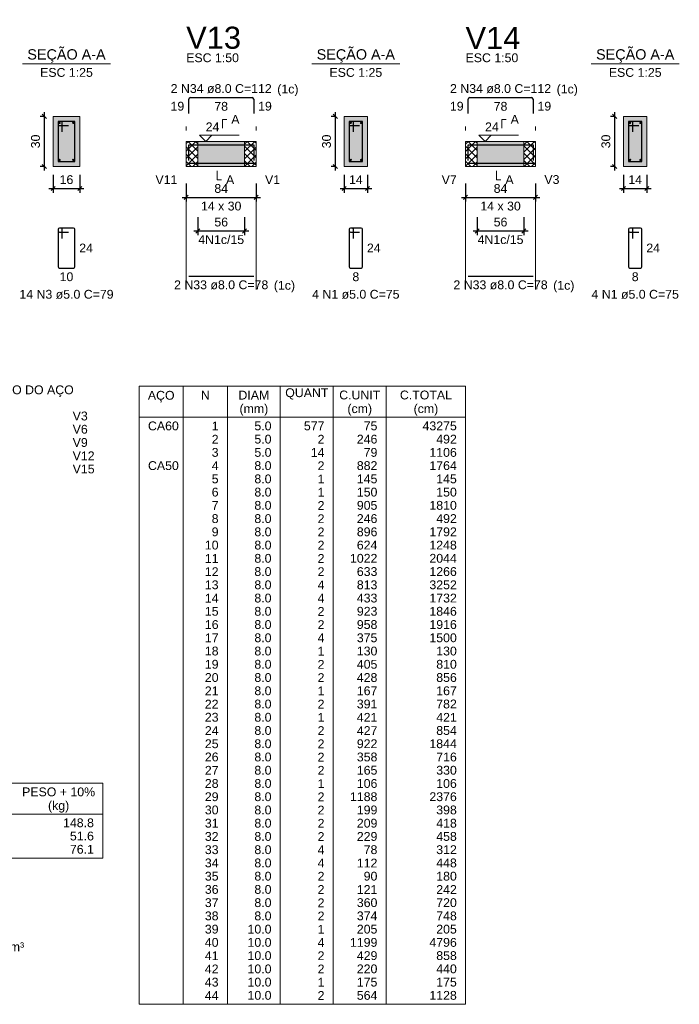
# Model space of a CAD drawing. Header units: millimetres. Extents: x 1434 to 2277, y -793 to -278.
# Tile 79 of 111: x 1774 to 1790, y -404 to -381. Entities that reach past the tile are written whole.
import ezdxf

# ---------------------------------------------------------------- set-up
doc = ezdxf.new("R2010")
doc.units = ezdxf.units.MM
doc.linetypes.add('DASHDOT', pattern=[25.4, 12.7, -6.35, 0, -6.35])
for name, color, linetype, lineweight in [('Descrição da armadura', 7, 'Continuous', 5), ('DT-Barras na forma', 1, 'Continuous', 30), ('DT-Barras no corte', 5, 'Continuous', 5), ('DT-Barras rebatidas', 1, 'Continuous', 30), ('DT-Cotas', 9, 'Continuous', 5), ('DT-Forma', 5, 'Continuous', 5), ('DT-Hachura forma vigas', 252, 'Continuous', 5), ('DT-Hachura intersecção vigas', 9, 'Continuous', 5), ('DT-Hachura seção vigas', 252, 'Continuous', 5), ('DT-Pontilhado', 9, 'DASHDOT', 5), ('DT-Relação do aço', 250, 'Continuous', 5), ('DT-Textos', 7, 'Continuous', 5), ('DT-Título', 250, 'Continuous', 20), ('Textos armaduras', 7, 'Continuous', 5)]:
    doc.layers.add(name, color=color, linetype=linetype, lineweight=lineweight)
doc.styles.add('ARIAL', font='arial.ttf')
doc.styles.get("Standard").update_dxf_attribs({"font": 'arial.ttf'})
doc.dimstyles.new('UM_25.000000', dxfattribs={"dimtxt": 0.18, "dimasz": 0.1, "dimexe": 0.1, "dimexo": 0.2, "dimgap": 0, "dimtad": 1, "dimtih": 1, "dimtoh": 1, "dimdec": 1, "dimlfac": 25, "dimzin": 0, "dimdsep": 46, "dimtxsty": 'Standard', "dimcen": 0.09, "dimdle": 0.1, "dimadec": 1, "dimazin": 2, "dimtfac": 1, "dimtdec": 4, "dimtofl": 0, "dimtmove": 0, "dimatfit": 3, "dimfxl": 1, "dimtolj": 1, "dimarcsym": 0})
doc.dimstyles.new('UM_50.000000', dxfattribs={"dimtxt": 0.18, "dimasz": 0.1, "dimexe": 0.1, "dimexo": 0.2, "dimgap": 0, "dimtad": 1, "dimtih": 1, "dimtoh": 1, "dimdec": 1, "dimlfac": 50, "dimzin": 0, "dimdsep": 46, "dimtxsty": 'Standard', "dimcen": 0.09, "dimdle": 0.1, "dimadec": 1, "dimazin": 2, "dimtfac": 1, "dimtdec": 4, "dimtofl": 0, "dimtmove": 0, "dimatfit": 3, "dimfxl": 1, "dimtolj": 1, "dimarcsym": 0})
pattern_1 = [(45, (1722.81126, -450.90245), (-0.08838835, 0.08838835), []), (135, (1722.81126, -450.90245), (-0.08838835, -0.08838835), [])]

# ---------------------------------------------------------------- blocks, each defined once
blk = doc.blocks.new('_Oblique')
at = {"color": 0, "linetype": 'ByBlock', "lineweight": -2}
blk.add_line((-0.5, -0.5), (0.5, 0.5), dxfattribs=at)
blk = doc.blocks.new('*D483')
at = {"layer": 'DT-Cotas', "color": 0, "lineweight": -2, "transparency": 16777216}
for p, q in [((1774.61, -382.859), (1774.499, -382.859)), ((1774.599, -384.159), (1774.599, -382.759)), ((1774.61, -384.059), (1774.499, -384.059))]:
    blk.add_line(p, q, dxfattribs=at)
at = {"layer": 'DT-Cotas', "color": 0, "lineweight": -2, "transparency": 16777216, "xscale": 0.1, "yscale": 0.1, "zscale": 0.1}
for p, rotation in [((1774.599, -382.859), 90), ((1774.599, -384.059), 270)]:
    blk.add_blockref('_Oblique', p, dxfattribs=dict(at, rotation=rotation))
at = {"layer": 'DT-Cotas', "color": 7, "transparency": 16777216, "insert": (1774.387, -383.459), "char_height": 0.2118, "attachment_point": 5, "rotation": 90, "style": 'ARIAL'}
blk.add_mtext('\\A1;30', dxfattribs=at)
blk = doc.blocks.new('*D484')
at = {"layer": 'DT-Cotas', "color": 0, "lineweight": -2, "transparency": 16777216}
for p, q in [((1774.81, -384.259), (1774.81, -384.689)), ((1775.45, -384.259), (1775.45, -384.689)), ((1774.71, -384.589), (1775.55, -384.589))]:
    blk.add_line(p, q, dxfattribs=at)
at = {"layer": 'DT-Cotas', "color": 0, "lineweight": -2, "transparency": 16777216, "xscale": 0.1, "yscale": 0.1, "zscale": 0.1, "rotation": 180}
blk.add_blockref('_Oblique', (1774.81, -384.589), dxfattribs=at)
at = {"layer": 'DT-Cotas', "color": 0, "lineweight": -2, "transparency": 16777216, "xscale": 0.1, "yscale": 0.1, "zscale": 0.1}
blk.add_blockref('_Oblique', (1775.45, -384.589), dxfattribs=at)
at = {"layer": 'DT-Cotas', "color": 7, "transparency": 16777216, "insert": (1775.13, -384.377), "char_height": 0.2118, "attachment_point": 5, "rotation": 0.0057, "style": 'ARIAL'}
blk.add_mtext('\\A1;16', dxfattribs=at)
blk = doc.blocks.new('*D485')
at = {"layer": 'DT-Cotas', "color": 0, "lineweight": -2, "transparency": 16777216}
for p, q in [((1778.004, -384.471), (1778.004, -384.901)), ((1779.684, -384.471), (1779.684, -384.901)), ((1777.904, -384.801), (1779.784, -384.801))]:
    blk.add_line(p, q, dxfattribs=at)
at = {"layer": 'DT-Cotas', "color": 0, "lineweight": -2, "transparency": 16777216, "xscale": 0.1, "yscale": 0.1, "zscale": 0.1, "rotation": 180}
blk.add_blockref('_Oblique', (1778.004, -384.801), dxfattribs=at)
at = {"layer": 'DT-Cotas', "color": 0, "lineweight": -2, "transparency": 16777216, "xscale": 0.1, "yscale": 0.1, "zscale": 0.1}
blk.add_blockref('_Oblique', (1779.684, -384.801), dxfattribs=at)
at = {"layer": 'DT-Cotas', "color": 7, "transparency": 16777216, "insert": (1778.844, -384.589), "char_height": 0.2118, "attachment_point": 5, "rotation": 0.0057, "style": 'ARIAL'}
blk.add_mtext('\\A1;84', dxfattribs=at)
blk = doc.blocks.new('*D486')
at = {"layer": 'DT-Cotas', "color": 0, "lineweight": -2, "transparency": 16777216}
for p, q in [((1778.284, -385.276), (1778.284, -385.706)), ((1779.404, -385.276), (1779.404, -385.706)), ((1778.184, -385.606), (1779.504, -385.606))]:
    blk.add_line(p, q, dxfattribs=at)
at = {"layer": 'DT-Cotas', "color": 0, "lineweight": -2, "transparency": 16777216, "xscale": 0.1, "yscale": 0.1, "zscale": 0.1, "rotation": 180}
blk.add_blockref('_Oblique', (1778.284, -385.606), dxfattribs=at)
at = {"layer": 'DT-Cotas', "color": 0, "lineweight": -2, "transparency": 16777216, "xscale": 0.1, "yscale": 0.1, "zscale": 0.1}
blk.add_blockref('_Oblique', (1779.404, -385.606), dxfattribs=at)
at = {"layer": 'DT-Cotas', "color": 7, "transparency": 16777216, "insert": (1778.844, -385.394), "char_height": 0.2118, "attachment_point": 5, "rotation": 0.0057, "style": 'ARIAL'}
blk.add_mtext('\\A1;56', dxfattribs=at)
blk = doc.blocks.new('*D487')
at = {"layer": 'DT-Cotas', "color": 0, "lineweight": -2, "transparency": 16777216}
for p, q in [((1781.596, -382.859), (1781.484, -382.859)), ((1781.584, -384.159), (1781.584, -382.759)), ((1781.596, -384.059), (1781.484, -384.059))]:
    blk.add_line(p, q, dxfattribs=at)
at = {"layer": 'DT-Cotas', "color": 0, "lineweight": -2, "transparency": 16777216, "xscale": 0.1, "yscale": 0.1, "zscale": 0.1}
for p, rotation in [((1781.584, -382.859), 90), ((1781.584, -384.059), 270)]:
    blk.add_blockref('_Oblique', p, dxfattribs=dict(at, rotation=rotation))
at = {"layer": 'DT-Cotas', "color": 7, "transparency": 16777216, "insert": (1781.372, -383.459), "char_height": 0.2118, "attachment_point": 5, "rotation": 90, "style": 'ARIAL'}
blk.add_mtext('\\A1;30', dxfattribs=at)
blk = doc.blocks.new('*D488')
at = {"layer": 'DT-Cotas', "color": 0, "lineweight": -2, "transparency": 16777216}
for p, q in [((1781.796, -384.259), (1781.796, -384.689)), ((1782.356, -384.259), (1782.356, -384.689)), ((1781.696, -384.589), (1782.456, -384.589))]:
    blk.add_line(p, q, dxfattribs=at)
at = {"layer": 'DT-Cotas', "color": 0, "lineweight": -2, "transparency": 16777216, "xscale": 0.1, "yscale": 0.1, "zscale": 0.1, "rotation": 180}
blk.add_blockref('_Oblique', (1781.796, -384.589), dxfattribs=at)
at = {"layer": 'DT-Cotas', "color": 0, "lineweight": -2, "transparency": 16777216, "xscale": 0.1, "yscale": 0.1, "zscale": 0.1}
blk.add_blockref('_Oblique', (1782.356, -384.589), dxfattribs=at)
at = {"layer": 'DT-Cotas', "color": 7, "transparency": 16777216, "insert": (1782.076, -384.377), "char_height": 0.2118, "attachment_point": 5, "rotation": 0.0057, "style": 'ARIAL'}
blk.add_mtext('\\A1;14', dxfattribs=at)
blk = doc.blocks.new('*D489')
at = {"layer": 'DT-Cotas', "color": 0, "lineweight": -2, "transparency": 16777216}
for p, q in [((1784.709, -384.471), (1784.709, -384.901)), ((1786.389, -384.471), (1786.389, -384.901)), ((1784.609, -384.801), (1786.489, -384.801))]:
    blk.add_line(p, q, dxfattribs=at)
at = {"layer": 'DT-Cotas', "color": 0, "lineweight": -2, "transparency": 16777216, "xscale": 0.1, "yscale": 0.1, "zscale": 0.1, "rotation": 180}
blk.add_blockref('_Oblique', (1784.709, -384.801), dxfattribs=at)
at = {"layer": 'DT-Cotas', "color": 0, "lineweight": -2, "transparency": 16777216, "xscale": 0.1, "yscale": 0.1, "zscale": 0.1}
blk.add_blockref('_Oblique', (1786.389, -384.801), dxfattribs=at)
at = {"layer": 'DT-Cotas', "color": 7, "transparency": 16777216, "insert": (1785.549, -384.589), "char_height": 0.2118, "attachment_point": 5, "rotation": 0.0057, "style": 'ARIAL'}
blk.add_mtext('\\A1;84', dxfattribs=at)
blk = doc.blocks.new('*D490')
at = {"layer": 'DT-Cotas', "color": 0, "lineweight": -2, "transparency": 16777216}
for p, q in [((1784.989, -385.276), (1784.989, -385.706)), ((1786.109, -385.276), (1786.109, -385.706)), ((1784.889, -385.606), (1786.209, -385.606))]:
    blk.add_line(p, q, dxfattribs=at)
at = {"layer": 'DT-Cotas', "color": 0, "lineweight": -2, "transparency": 16777216, "xscale": 0.1, "yscale": 0.1, "zscale": 0.1, "rotation": 180}
blk.add_blockref('_Oblique', (1784.989, -385.606), dxfattribs=at)
at = {"layer": 'DT-Cotas', "color": 0, "lineweight": -2, "transparency": 16777216, "xscale": 0.1, "yscale": 0.1, "zscale": 0.1}
blk.add_blockref('_Oblique', (1786.109, -385.606), dxfattribs=at)
at = {"layer": 'DT-Cotas', "color": 7, "transparency": 16777216, "insert": (1785.549, -385.394), "char_height": 0.2118, "attachment_point": 5, "rotation": 0.0057, "style": 'ARIAL'}
blk.add_mtext('\\A1;56', dxfattribs=at)
blk = doc.blocks.new('*D491')
at = {"layer": 'DT-Cotas', "color": 0, "lineweight": -2, "transparency": 16777216}
for p, q in [((1788.301, -382.859), (1788.189, -382.859)), ((1788.289, -384.159), (1788.289, -382.759)), ((1788.301, -384.059), (1788.189, -384.059))]:
    blk.add_line(p, q, dxfattribs=at)
at = {"layer": 'DT-Cotas', "color": 0, "lineweight": -2, "transparency": 16777216, "xscale": 0.1, "yscale": 0.1, "zscale": 0.1}
for p, rotation in [((1788.289, -382.859), 90), ((1788.289, -384.059), 270)]:
    blk.add_blockref('_Oblique', p, dxfattribs=dict(at, rotation=rotation))
at = {"layer": 'DT-Cotas', "color": 7, "transparency": 16777216, "insert": (1788.078, -383.459), "char_height": 0.2118, "attachment_point": 5, "rotation": 90, "style": 'ARIAL'}
blk.add_mtext('\\A1;30', dxfattribs=at)
blk = doc.blocks.new('*D492')
at = {"layer": 'DT-Cotas', "color": 0, "lineweight": -2, "transparency": 16777216}
for p, q in [((1788.501, -384.259), (1788.501, -384.689)), ((1789.061, -384.259), (1789.061, -384.689)), ((1788.401, -384.589), (1789.161, -384.589))]:
    blk.add_line(p, q, dxfattribs=at)
at = {"layer": 'DT-Cotas', "color": 0, "lineweight": -2, "transparency": 16777216, "xscale": 0.1, "yscale": 0.1, "zscale": 0.1, "rotation": 180}
blk.add_blockref('_Oblique', (1788.501, -384.589), dxfattribs=at)
at = {"layer": 'DT-Cotas', "color": 0, "lineweight": -2, "transparency": 16777216, "xscale": 0.1, "yscale": 0.1, "zscale": 0.1}
blk.add_blockref('_Oblique', (1789.061, -384.589), dxfattribs=at)
at = {"layer": 'DT-Cotas', "color": 7, "transparency": 16777216, "insert": (1788.781, -384.377), "char_height": 0.2118, "attachment_point": 5, "rotation": 0.0057, "style": 'ARIAL'}
blk.add_mtext('\\A1;14', dxfattribs=at)

msp = doc.modelspace()

# ---------------------------------------------------------------- hatches: boundary and pattern name
at = {"layer": 'DT-Hachura forma vigas', "linetype": 'Continuous'}
for points in [[(1778.2837, -384.0595), (1779.4039, -384.0595), (1779.4039, -383.4595), (1778.2837, -383.4595), (1778.2837, -384.0595)], [(1784.9893, -384.0595), (1786.1093, -384.0595), (1786.1093, -383.4595), (1784.9893, -383.4595), (1784.9893, -384.0595)]]:
    msp.add_hatch(color=256, dxfattribs=at).paths.add_polyline_path(points)
at = {"layer": 'DT-Hachura intersecção vigas', "linetype": 'Continuous'}
h = msp.add_hatch(dxfattribs=at)
h.set_pattern_fill('ANSI37', color=256, style=0)
h.set_pattern_definition(pattern_1)
h.paths.add_polyline_path([(1778.0037, -384.0595), (1778.2837, -384.0595), (1778.2837, -383.4595), (1778.0037, -383.4595), (1778.0037, -384.0595)])
h = msp.add_hatch(dxfattribs=at)
h.set_pattern_fill('ANSI37', color=256, style=0)
h.set_pattern_definition(pattern_1)
h.paths.add_polyline_path([(1779.4039, -384.0595), (1779.6839, -384.0595), (1779.6839, -383.4595), (1779.4039, -383.4595), (1779.4039, -384.0595)])
h = msp.add_hatch(dxfattribs=at)
h.set_pattern_fill('ANSI37', color=256, style=0)
h.set_pattern_definition(pattern_1)
h.paths.add_polyline_path([(1784.7093, -384.0595), (1784.9893, -384.0595), (1784.9893, -383.4595), (1784.7093, -383.4595), (1784.7093, -384.0595)])
h = msp.add_hatch(dxfattribs=at)
h.set_pattern_fill('ANSI37', color=256, style=0)
h.set_pattern_definition(pattern_1)
h.paths.add_polyline_path([(1786.1093, -384.0595), (1786.3893, -384.0595), (1786.3893, -383.4595), (1786.1093, -383.4595), (1786.1093, -384.0595)])
at = {"layer": 'DT-Hachura seção vigas', "linetype": 'Continuous'}
for points in [[(1774.8104, -384.0595), (1774.8104, -384.0595), (1775.4504, -384.0595), (1775.4504, -382.8595), (1774.8104, -382.8595), (1774.8104, -384.0595)], [(1781.7957, -384.0595), (1781.7957, -384.0595), (1782.3557, -384.0595), (1782.3557, -382.8595), (1781.7957, -382.8595), (1781.7957, -384.0595)], [(1788.5012, -384.0595), (1788.5012, -384.0595), (1789.0612, -384.0595), (1789.0612, -382.8595), (1788.5012, -382.8595), (1788.5012, -384.0595)]]:
    msp.add_hatch(color=256, dxfattribs=at).paths.add_polyline_path(points)

# ---------------------------------------------------------------- linework, layer by layer
at = {"layer": 'DT-Barras na forma'}
for p, q in [((1775.0304, -382.9795), (1774.9304, -382.9795)), ((1774.9304, -382.9795), (1774.9304, -383.9395)), ((1775.3304, -382.9795), (1774.9304, -382.9795)), ((1774.9304, -382.9795), (1774.9304, -383.0795)), ((1774.9304, -383.0795), (1775.1804, -383.0795)), ((1775.0304, -383.2295), (1775.0304, -382.9795)), ((1775.3304, -383.9395), (1775.3304, -382.9795)), ((1782.0157, -382.9795), (1781.9157, -382.9795)), ((1781.9157, -382.9795), (1781.9157, -383.9395)), ((1782.2357, -382.9795), (1781.9157, -382.9795)), ((1781.9157, -382.9795), (1781.9157, -383.0795)), ((1781.9157, -383.0795), (1782.1657, -383.0795)), ((1782.0157, -383.2295), (1782.0157, -382.9795)), ((1782.2357, -383.9395), (1782.2357, -382.9795)), ((1788.7212, -382.9795), (1788.6212, -382.9795)), ((1788.6212, -382.9795), (1788.6212, -383.9395)), ((1788.9412, -382.9795), (1788.6212, -382.9795)), ((1788.6212, -382.9795), (1788.6212, -383.0795)), ((1788.6212, -383.0795), (1788.8712, -383.0795)), ((1788.7212, -383.2295), (1788.7212, -382.9795)), ((1788.9412, -383.9395), (1788.9412, -382.9795)), ((1774.9304, -383.9395), (1775.3304, -383.9395)), ((1781.9157, -383.9395), (1782.2357, -383.9395)), ((1788.6212, -383.9395), (1788.9412, -383.9395))]:
    msp.add_line(p, q, dxfattribs=at)
for points in [[(1778.0637, -383.9152), (1778.0637, -383.5375), (1779.6239, -383.5375), (1779.6239, -383.9152)], [(1784.7693, -383.9152), (1784.7693, -383.5375), (1786.3293, -383.5375), (1786.3293, -383.9152)], [(1778.0637, -383.9815), (1779.6239, -383.9815)], [(1784.7693, -383.9815), (1786.3293, -383.9815)]]:
    msp.add_lwpolyline(points, dxfattribs=at)
at = {"layer": 'DT-Barras no corte'}
for centre in [(1774.9664, -383.0155), (1775.2944, -383.0155), (1781.9517, -383.0155), (1782.1997, -383.0155), (1788.6572, -383.0155), (1788.9052, -383.0155), (1774.9664, -383.9035), (1775.2944, -383.9035), (1781.9517, -383.9035), (1782.1997, -383.9035), (1788.6572, -383.9035), (1788.9052, -383.9035)]:
    msp.add_circle(centre, 0.016, dxfattribs=at)
at = {"layer": 'DT-Barras rebatidas'}
for p, q in [((1778.1037, -382.4079), (1779.5839, -382.4079)), ((1784.8093, -382.4079), (1786.2893, -382.4079)), ((1778.0637, -382.7856), (1778.0637, -382.4479)), ((1779.6239, -382.4479), (1779.6239, -382.7856)), ((1784.7693, -382.7856), (1784.7693, -382.4479)), ((1786.3293, -382.4479), (1786.3293, -382.7856)), ((1774.9304, -385.5662), (1774.9304, -386.4662)), ((1774.9304, -385.5662), (1774.9304, -385.6062)), ((1775.0004, -385.5362), (1774.9604, -385.5362)), ((1775.3004, -385.5362), (1774.9604, -385.5362)), ((1774.9604, -385.6362), (1775.1804, -385.6362)), ((1775.0304, -385.7862), (1775.0304, -385.5662)), ((1775.3304, -386.4662), (1775.3304, -385.5662)), ((1781.9157, -385.5662), (1781.9157, -386.4662)), ((1781.9157, -385.5662), (1781.9157, -385.6062)), ((1781.9857, -385.5362), (1781.9457, -385.5362)), ((1782.2057, -385.5362), (1781.9457, -385.5362)), ((1781.9457, -385.6362), (1782.1657, -385.6362)), ((1782.0157, -385.7862), (1782.0157, -385.5662)), ((1782.2357, -386.4662), (1782.2357, -385.5662)), ((1788.6212, -385.5662), (1788.6212, -386.4662)), ((1788.6212, -385.5662), (1788.6212, -385.6062)), ((1788.6912, -385.5362), (1788.6512, -385.5362)), ((1788.9112, -385.5362), (1788.6512, -385.5362)), ((1788.6512, -385.6362), (1788.8712, -385.6362)), ((1788.7212, -385.7862), (1788.7212, -385.5662)), ((1788.9412, -386.4662), (1788.9412, -385.5662)), ((1774.9604, -386.4962), (1775.3004, -386.4962)), ((1781.9457, -386.4962), (1782.2057, -386.4962)), ((1788.6512, -386.4962), (1788.9112, -386.4962)), ((1778.0637, -386.6925), (1779.6239, -386.6925)), ((1784.7693, -386.6925), (1786.3293, -386.6925))]:
    msp.add_line(p, q, dxfattribs=at)
for centre, radius, start, end in [((1778.1037, -382.4479), 0.04, 90, 180), ((1779.5839, -382.4479), 0.04, 0, 90), ((1784.8093, -382.4479), 0.04, 90, 180), ((1786.2893, -382.4479), 0.04, 0, 90), ((1774.9604, -385.5662), 0.03, 90, 180), ((1774.9604, -385.5662), 0.03, 90, 180), ((1774.9604, -385.6062), 0.03, 180, 270), ((1775.0004, -385.5662), 0.03, 0, 90), ((1775.3004, -385.5662), 0.03, 0, 90), ((1781.9457, -385.5662), 0.03, 90, 180), ((1781.9457, -385.5662), 0.03, 90, 180), ((1781.9457, -385.6062), 0.03, 180, 270), ((1781.9857, -385.5662), 0.03, 0, 90), ((1782.2057, -385.5662), 0.03, 0, 90), ((1788.6512, -385.5662), 0.03, 90, 180), ((1788.6512, -385.5662), 0.03, 90, 180), ((1788.6512, -385.6062), 0.03, 180, 270), ((1788.6912, -385.5662), 0.03, 0, 90), ((1788.9112, -385.5662), 0.03, 0, 90), ((1774.9604, -386.4662), 0.03, 180, 270), ((1775.3004, -386.4662), 0.03, 270, 0), ((1781.9457, -386.4662), 0.03, 180, 270), ((1782.2057, -386.4662), 0.03, 270, 0), ((1788.6512, -386.4662), 0.03, 180, 270), ((1788.9112, -386.4662), 0.03, 270, 0)]:
    msp.add_arc(centre, radius, start, end, dxfattribs=at)
at = {"layer": 'DT-Forma'}
for p, q in [((1775.4504, -382.8595), (1774.8104, -382.8595)), ((1774.8104, -382.8595), (1774.8104, -382.8595)), ((1774.8104, -382.8595), (1774.8104, -384.0595)), ((1775.4504, -384.0595), (1775.4504, -382.8595)), ((1775.4504, -382.8595), (1775.4504, -382.8595)), ((1782.3557, -382.8595), (1781.7957, -382.8595)), ((1781.7957, -382.8595), (1781.7957, -382.8595)), ((1781.7957, -382.8595), (1781.7957, -384.0595)), ((1782.3557, -384.0595), (1782.3557, -382.8595)), ((1782.3557, -382.8595), (1782.3557, -382.8595)), ((1789.0612, -382.8595), (1788.5012, -382.8595)), ((1788.5012, -382.8595), (1788.5012, -382.8595)), ((1788.5012, -382.8595), (1788.5012, -384.0595)), ((1789.0612, -384.0595), (1789.0612, -382.8595)), ((1789.0612, -382.8595), (1789.0612, -382.8595)), ((1778.0037, -383.4595), (1778.2837, -383.4595)), ((1778.2837, -383.4595), (1779.4039, -383.4595)), ((1779.4039, -383.4595), (1779.6839, -383.4595)), ((1784.7093, -383.4595), (1784.9893, -383.4595)), ((1784.9893, -383.4595), (1786.1093, -383.4595)), ((1786.1093, -383.4595), (1786.3893, -383.4595)), ((1774.8104, -384.0595), (1775.4504, -384.0595)), ((1774.8104, -384.0595), (1774.8104, -384.0595)), ((1775.4504, -384.0595), (1775.4504, -384.0595)), ((1778.0037, -384.0595), (1778.2837, -384.0595)), ((1778.2837, -384.0595), (1779.4039, -384.0595)), ((1779.4039, -384.0595), (1779.6839, -384.0595)), ((1781.7957, -384.0595), (1782.3557, -384.0595)), ((1781.7957, -384.0595), (1781.7957, -384.0595)), ((1782.3557, -384.0595), (1782.3557, -384.0595)), ((1784.7093, -384.0595), (1784.9893, -384.0595)), ((1784.9893, -384.0595), (1786.1093, -384.0595)), ((1786.1093, -384.0595), (1786.3893, -384.0595)), ((1788.5012, -384.0595), (1789.0612, -384.0595)), ((1788.5012, -384.0595), (1788.5012, -384.0595)), ((1789.0612, -384.0595), (1789.0612, -384.0595))]:
    msp.add_line(p, q, dxfattribs=at)
at = {"layer": 'DT-Forma', "linetype": 'Continuous'}
for p, q in [((1778.0037, -384.0595), (1778.0037, -383.4595)), ((1779.6839, -383.4595), (1779.6839, -384.0595)), ((1784.7093, -384.0595), (1784.7093, -383.4595)), ((1786.3893, -383.4595), (1786.3893, -384.0595))]:
    msp.add_line(p, q, dxfattribs=at)
at = {"layer": 'DT-Pontilhado', "ltscale": 0.2}
for p, q in [((1778.0037, -387.0102), (1778.0037, -382.1961)), ((1778.0037, -387.0102), (1778.0037, -382.1961)), ((1779.6839, -387.0102), (1779.6839, -382.1961)), ((1784.7093, -387.0102), (1784.7093, -382.1961)), ((1784.7093, -387.0102), (1784.7093, -382.1961)), ((1786.3893, -387.0102), (1786.3893, -382.1961)), ((1778.2837, -383.4595), (1778.2837, -384.0595)), ((1779.4039, -383.4595), (1779.4039, -384.0595)), ((1784.9893, -383.4595), (1784.9893, -384.0595)), ((1786.1093, -383.4595), (1786.1093, -384.0595))]:
    msp.add_line(p, q, dxfattribs=at)
at = {"layer": 'DT-Relação do aço', "linetype": 'Continuous'}
for p, q in [((1776.8745, -389.3332), (1784.7111, -389.3332)), ((1776.8745, -389.3332), (1776.8745, -404.1592)), ((1777.9335, -389.3332), (1777.9335, -404.1592)), ((1778.9925, -389.3332), (1778.9925, -404.1592)), ((1780.2633, -389.3332), (1780.2633, -404.1592)), ((1781.5341, -389.3332), (1781.5341, -404.1592)), ((1782.8049, -389.3332), (1782.8049, -404.1592)), ((1784.7111, -389.3332), (1784.7111, -404.1592)), ((1776.8745, -390.0745), (1784.7111, -390.0745)), ((1769.2227, -398.8545), (1776.0003, -398.8545)), ((1776.0003, -398.8545), (1776.0003, -400.6548)), ((1769.2227, -399.5958), (1776.0003, -399.5958)), ((1769.2227, -400.6548), (1776.0003, -400.6548)), ((1776.8745, -404.1592), (1784.7111, -404.1592))]:
    msp.add_line(p, q, dxfattribs=at)
at = {"layer": 'DT-Textos'}
for p, q in [((1774.0714, -381.5946), (1776.1894, -381.5946)), ((1781.0167, -381.5946), (1783.1347, -381.5946)), ((1787.7222, -381.5946), (1789.8402, -381.5946))]:
    msp.add_line(p, q, dxfattribs=at)
for points in [[(1778.8744, -383.1418), (1778.8744, -382.93), (1778.9803, -382.93)], [(1785.5798, -383.1418), (1785.5798, -382.93), (1785.6857, -382.93)], [(1778.6197, -383.3112), (1778.4715, -383.4595), (1778.3232, -383.3112), (1779.2763, -383.3112)], [(1785.3253, -383.3112), (1785.177, -383.4595), (1785.0288, -383.3112), (1785.9819, -383.3112)], [(1778.7478, -384.1654), (1778.7478, -384.3772), (1778.8537, -384.3772)], [(1785.4533, -384.1654), (1785.4533, -384.3772), (1785.5592, -384.3772)]]:
    msp.add_lwpolyline(points, dxfattribs=at)

# ---------------------------------------------------------------- texts
at = {"layer": 'Descrição da armadura', "linetype": 'Continuous', "char_height": 0.2118, "attachment_point": 8, "line_spacing_factor": 0.798, "style": 'ARIAL'}
for s, insert, width in [('2 N34 ø8.0 C=112', (1778.8438, -382.302), 4.8647), ('2 N34 ø8.0 C=112', (1785.5493, -382.302), 4.8647), ('4N1c/15', (1778.8438, -385.9233), 2.209726), ('4N1c/15', (1785.5493, -385.9233), 2.209726), ('2 N33 ø8.0 C=78', (1778.8438, -387.0102), 4.534748), ('2 N33 ø8.0 C=78', (1785.5493, -387.0102), 4.534748), ('14 N3 ø5.0 C=79', (1775.1304, -387.2375), 4.534748), ('4 N1 ø5.0 C=75', (1782.0757, -387.2375), 4.204795), ('4 N1 ø5.0 C=75', (1788.7812, -387.2375), 4.204795)]:
    msp.add_mtext(s, dxfattribs=dict(at, insert=insert, width=width))
at = {"layer": 'DT-Relação do aço', "linetype": 'Continuous', "char_height": 0.2118, "line_spacing_factor": 0.798, "style": 'ARIAL'}
for s, insert, width, attachment_point in [('RELAÇÃO DO AÇO', (1773.973, -389.5894), 5.340655, 8), ('AÇO', (1777.4041, -389.7209), 1.285627, 8), ('N', (1778.463, -389.6509), 0.428446, 8), ('DIAM', (1779.6279, -389.6509), 1.483193, 8), ('QUANT', (1780.8987, -389.6509), 2.076471, 8), ('C.UNIT', (1782.1695, -389.6509), 1.977398, 8), ('C.TOTAL', (1783.758, -389.6509), 2.505206, 8), ('(mm)', (1779.6281, -390.0389), 1.383541, 8), ('(cm)', (1782.1691, -390.0389), 1.185975, 8), ('(cm)', (1783.7581, -390.0389), 1.185975, 8), ('V3', (1775.2788, -390.1546), 0.725664, 7), ('V6', (1775.2788, -390.4723), 0.725664, 7), ('CA60', (1777.0863, -390.3922), 1.484062, 7), ('1', (1778.7807, -390.3922), 0.329953, 9), ('5.0', (1780.0515, -390.3922), 0.824737, 9), ('577', (1781.3223, -390.3922), 0.989858, 9), ('75', (1782.5931, -390.3922), 0.659905, 9), ('43275', (1784.4993, -390.3922), 1.649763, 9), ('2', (1778.7807, -390.7099), 0.329953, 9), ('5.0', (1780.0515, -390.7099), 0.824737, 9), ('2', (1781.3223, -390.7099), 0.329953, 9), ('246', (1782.5931, -390.7099), 0.989858, 9), ('492', (1784.4993, -390.7099), 0.989858, 9), ('V9', (1775.2788, -390.79), 0.725664, 7), ('V12', (1775.2788, -391.1077), 1.055616, 7), ('3', (1778.7807, -391.0276), 0.329953, 9), ('5.0', (1780.0515, -391.0276), 0.824737, 9), ('14', (1781.3223, -391.0276), 0.659905, 9), ('79', (1782.5931, -391.0276), 0.659905, 9), ('1106', (1784.4993, -391.0276), 1.31981, 9), ('V15', (1775.2788, -391.4254), 1.055616, 7), ('CA50', (1777.0863, -391.3453), 1.484062, 7), ('4', (1778.7807, -391.3453), 0.329953, 9), ('8.0', (1780.0515, -391.3453), 0.824737, 9), ('2', (1781.3223, -391.3453), 0.329953, 9), ('882', (1782.5931, -391.3453), 0.989858, 9), ('1764', (1784.4993, -391.3453), 1.31981, 9), ('5', (1778.7807, -391.663), 0.329953, 9), ('8.0', (1780.0515, -391.663), 0.824737, 9), ('1', (1781.3223, -391.663), 0.329953, 9), ('145', (1782.5931, -391.663), 0.989858, 9), ('145', (1784.4993, -391.663), 0.989858, 9), ('6', (1778.7807, -391.9807), 0.329953, 9), ('8.0', (1780.0515, -391.9807), 0.824737, 9), ('1', (1781.3223, -391.9807), 0.329953, 9), ('150', (1782.5931, -391.9807), 0.989858, 9), ('150', (1784.4993, -391.9807), 0.989858, 9), ('7', (1778.7807, -392.2984), 0.329953, 9), ('8.0', (1780.0515, -392.2984), 0.824737, 9), ('2', (1781.3223, -392.2984), 0.329953, 9), ('905', (1782.5931, -392.2984), 0.989858, 9), ('1810', (1784.4993, -392.2984), 1.31981, 9), ('8', (1778.7807, -392.6161), 0.329953, 9), ('8.0', (1780.0515, -392.6161), 0.824737, 9), ('2', (1781.3223, -392.6161), 0.329953, 9), ('246', (1782.5931, -392.6161), 0.989858, 9), ('492', (1784.4993, -392.6161), 0.989858, 9), ('9', (1778.7807, -392.9338), 0.329953, 9), ('8.0', (1780.0515, -392.9338), 0.824737, 9), ('2', (1781.3223, -392.9338), 0.329953, 9), ('896', (1782.5931, -392.9338), 0.989858, 9), ('1792', (1784.4993, -392.9338), 1.31981, 9), ('10', (1778.7807, -393.2515), 0.659905, 9), ('8.0', (1780.0515, -393.2515), 0.824737, 9), ('2', (1781.3223, -393.2515), 0.329953, 9), ('624', (1782.5931, -393.2515), 0.989858, 9), ('1248', (1784.4993, -393.2515), 1.31981, 9), ('11', (1778.7807, -393.5692), 0.659905, 9), ('8.0', (1780.0515, -393.5692), 0.824737, 9), ('2', (1781.3223, -393.5692), 0.329953, 9), ('1022', (1782.5931, -393.5692), 1.31981, 9), ('2044', (1784.4993, -393.5692), 1.31981, 9), ('12', (1778.7807, -393.8869), 0.659905, 9), ('8.0', (1780.0515, -393.8869), 0.824737, 9), ('2', (1781.3223, -393.8869), 0.329953, 9), ('633', (1782.5931, -393.8869), 0.989858, 9), ('1266', (1784.4993, -393.8869), 1.31981, 9), ('13', (1778.7807, -394.2046), 0.659905, 9), ('8.0', (1780.0515, -394.2046), 0.824737, 9), ('4', (1781.3223, -394.2046), 0.329953, 9), ('813', (1782.5931, -394.2046), 0.989858, 9), ('3252', (1784.4993, -394.2046), 1.31981, 9), ('14', (1778.7807, -394.5223), 0.659905, 9), ('8.0', (1780.0515, -394.5223), 0.824737, 9), ('4', (1781.3223, -394.5223), 0.329953, 9), ('433', (1782.5931, -394.5223), 0.989858, 9), ('1732', (1784.4993, -394.5223), 1.31981, 9), ('15', (1778.7807, -394.84), 0.659905, 9), ('8.0', (1780.0515, -394.84), 0.824737, 9), ('2', (1781.3223, -394.84), 0.329953, 9), ('923', (1782.5931, -394.84), 0.989858, 9), ('1846', (1784.4993, -394.84), 1.31981, 9), ('16', (1778.7807, -395.1577), 0.659905, 9), ('8.0', (1780.0515, -395.1577), 0.824737, 9), ('2', (1781.3223, -395.1577), 0.329953, 9), ('958', (1782.5931, -395.1577), 0.989858, 9), ('1916', (1784.4993, -395.1577), 1.31981, 9), ('17', (1778.7807, -395.4754), 0.659905, 9), ('8.0', (1780.0515, -395.4754), 0.824737, 9), ('4', (1781.3223, -395.4754), 0.329953, 9), ('375', (1782.5931, -395.4754), 0.989858, 9), ('1500', (1784.4993, -395.4754), 1.31981, 9), ('18', (1778.7807, -395.7931), 0.659905, 9), ('8.0', (1780.0515, -395.7931), 0.824737, 9), ('1', (1781.3223, -395.7931), 0.329953, 9), ('130', (1782.5931, -395.7931), 0.989858, 9), ('130', (1784.4993, -395.7931), 0.989858, 9), ('19', (1778.7807, -396.1108), 0.659905, 9), ('8.0', (1780.0515, -396.1108), 0.824737, 9), ('2', (1781.3223, -396.1108), 0.329953, 9), ('405', (1782.5931, -396.1108), 0.989858, 9), ('810', (1784.4993, -396.1108), 0.989858, 9), ('20', (1778.7807, -396.4285), 0.659905, 9), ('8.0', (1780.0515, -396.4285), 0.824737, 9), ('2', (1781.3223, -396.4285), 0.329953, 9), ('428', (1782.5931, -396.4285), 0.989858, 9), ('856', (1784.4993, -396.4285), 0.989858, 9), ('21', (1778.7807, -396.7462), 0.659905, 9), ('8.0', (1780.0515, -396.7462), 0.824737, 9), ('1', (1781.3223, -396.7462), 0.329953, 9), ('167', (1782.5931, -396.7462), 0.989858, 9), ('167', (1784.4993, -396.7462), 0.989858, 9), ('22', (1778.7807, -397.0639), 0.659905, 9), ('8.0', (1780.0515, -397.0639), 0.824737, 9), ('2', (1781.3223, -397.0639), 0.329953, 9), ('391', (1782.5931, -397.0639), 0.989858, 9), ('782', (1784.4993, -397.0639), 0.989858, 9), ('23', (1778.7807, -397.3816), 0.659905, 9), ('8.0', (1780.0515, -397.3816), 0.824737, 9), ('1', (1781.3223, -397.3816), 0.329953, 9), ('421', (1782.5931, -397.3816), 0.989858, 9), ('421', (1784.4993, -397.3816), 0.989858, 9), ('24', (1778.7807, -397.6993), 0.659905, 9), ('8.0', (1780.0515, -397.6993), 0.824737, 9), ('2', (1781.3223, -397.6993), 0.329953, 9), ('427', (1782.5931, -397.6993), 0.989858, 9), ('854', (1784.4993, -397.6993), 0.989858, 9), ('25', (1778.7807, -398.017), 0.659905, 9), ('8.0', (1780.0515, -398.017), 0.824737, 9), ('2', (1781.3223, -398.017), 0.329953, 9), ('922', (1782.5931, -398.017), 0.989858, 9), ('1844', (1784.4993, -398.017), 1.31981, 9), ('26', (1778.7807, -398.3347), 0.659905, 9), ('8.0', (1780.0515, -398.3347), 0.824737, 9), ('2', (1781.3223, -398.3347), 0.329953, 9), ('358', (1782.5931, -398.3347), 0.989858, 9), ('716', (1784.4993, -398.3347), 0.989858, 9), ('27', (1778.7807, -398.6524), 0.659905, 9), ('8.0', (1780.0515, -398.6524), 0.824737, 9), ('2', (1781.3223, -398.6524), 0.329953, 9), ('165', (1782.5931, -398.6524), 0.989858, 9), ('330', (1784.4993, -398.6524), 0.989858, 9), ('28', (1778.7807, -398.9701), 0.659905, 9), ('8.0', (1780.0515, -398.9701), 0.824737, 9), ('1', (1781.3223, -398.9701), 0.329953, 9), ('106', (1782.5931, -398.9701), 0.989858, 9), ('106', (1784.4993, -398.9701), 0.989858, 9), ('PESO + 10%', (1774.9413, -399.1722), 3.512155, 8), ('29', (1778.7807, -399.2878), 0.659905, 9), ('8.0', (1780.0515, -399.2878), 0.824737, 9), ('2', (1781.3223, -399.2878), 0.329953, 9), ('1188', (1782.5931, -399.2878), 1.31981, 9), ('2376', (1784.4993, -399.2878), 1.31981, 9), ('(kg)', (1774.9413, -399.5602), 1.021723, 8), ('30', (1778.7807, -399.6055), 0.659905, 9), ('8.0', (1780.0515, -399.6055), 0.824737, 9), ('2', (1781.3223, -399.6055), 0.329953, 9), ('199', (1782.5931, -399.6055), 0.989858, 9), ('398', (1784.4993, -399.6055), 0.989858, 9), ('148.8', (1775.7885, -399.9135), 1.484642, 9), ('31', (1778.7807, -399.9232), 0.659905, 9), ('8.0', (1780.0515, -399.9232), 0.824737, 9), ('2', (1781.3223, -399.9232), 0.329953, 9), ('209', (1782.5931, -399.9232), 0.989858, 9), ('418', (1784.4993, -399.9232), 0.989858, 9), ('51.6', (1775.7885, -400.2312), 1.154689, 9), ('32', (1778.7807, -400.2409), 0.659905, 9), ('8.0', (1780.0515, -400.2409), 0.824737, 9), ('2', (1781.3223, -400.2409), 0.329953, 9), ('229', (1782.5931, -400.2409), 0.989858, 9), ('458', (1784.4993, -400.2409), 0.989858, 9), ('76.1', (1775.7885, -400.5489), 1.154689, 9), ('33', (1778.7807, -400.5586), 0.659905, 9), ('8.0', (1780.0515, -400.5586), 0.824737, 9), ('4', (1781.3223, -400.5586), 0.329953, 9), ('78', (1782.5931, -400.5586), 0.659905, 9), ('312', (1784.4993, -400.5586), 0.989858, 9), ('34', (1778.7807, -400.8763), 0.659905, 9), ('8.0', (1780.0515, -400.8763), 0.824737, 9), ('4', (1781.3223, -400.8763), 0.329953, 9), ('112', (1782.5931, -400.8763), 0.989858, 9), ('448', (1784.4993, -400.8763), 0.989858, 9), ('35', (1778.7807, -401.194), 0.659905, 9), ('8.0', (1780.0515, -401.194), 0.824737, 9), ('2', (1781.3223, -401.194), 0.329953, 9), ('90', (1782.5931, -401.194), 0.659905, 9), ('180', (1784.4993, -401.194), 0.989858, 9), ('36', (1778.7807, -401.5117), 0.659905, 9), ('8.0', (1780.0515, -401.5117), 0.824737, 9), ('2', (1781.3223, -401.5117), 0.329953, 9), ('121', (1782.5931, -401.5117), 0.989858, 9), ('242', (1784.4993, -401.5117), 0.989858, 9), ('37', (1778.7807, -401.8294), 0.659905, 9), ('8.0', (1780.0515, -401.8294), 0.824737, 9), ('2', (1781.3223, -401.8294), 0.329953, 9), ('360', (1782.5931, -401.8294), 0.989858, 9), ('720', (1784.4993, -401.8294), 0.989858, 9), ('38', (1778.7807, -402.1471), 0.659905, 9), ('8.0', (1780.0515, -402.1471), 0.824737, 9), ('2', (1781.3223, -402.1471), 0.329953, 9), ('374', (1782.5931, -402.1471), 0.989858, 9), ('748', (1784.4993, -402.1471), 0.989858, 9), ('39', (1778.7807, -402.4648), 0.659905, 9), ('10.0', (1780.0515, -402.4648), 1.154689, 9), ('1', (1781.3223, -402.4648), 0.329953, 9), ('205', (1782.5931, -402.4648), 0.989858, 9), ('205', (1784.4993, -402.4648), 0.989858, 9), ('Volume de concreto (C-25) = 3.63 m³', (1769.2223, -402.9482), 9.809933, 7), ('40', (1778.7807, -402.7825), 0.659905, 9), ('10.0', (1780.0515, -402.7825), 1.154689, 9), ('4', (1781.3223, -402.7825), 0.329953, 9), ('1199', (1782.5931, -402.7825), 1.31981, 9), ('4796', (1784.4993, -402.7825), 1.31981, 9), ('41', (1778.7807, -403.1002), 0.659905, 9), ('10.0', (1780.0515, -403.1002), 1.154689, 9), ('2', (1781.3223, -403.1002), 0.329953, 9), ('429', (1782.5931, -403.1002), 0.989858, 9), ('858', (1784.4993, -403.1002), 0.989858, 9), ('42', (1778.7807, -403.4179), 0.659905, 9), ('10.0', (1780.0515, -403.4179), 1.154689, 9), ('2', (1781.3223, -403.4179), 0.329953, 9), ('220', (1782.5931, -403.4179), 0.989858, 9), ('440', (1784.4993, -403.4179), 0.989858, 9), ('43', (1778.7807, -403.7356), 0.659905, 9), ('10.0', (1780.0515, -403.7356), 1.154689, 9), ('1', (1781.3223, -403.7356), 0.329953, 9), ('175', (1782.5931, -403.7356), 0.989858, 9), ('175', (1784.4993, -403.7356), 0.989858, 9), ('44', (1778.7807, -404.0533), 0.659905, 9), ('10.0', (1780.0515, -404.0533), 1.154689, 9), ('2', (1781.3223, -404.0533), 0.329953, 9), ('564', (1782.5931, -404.0533), 0.989858, 9), ('1128', (1784.4993, -404.0533), 1.31981, 9)]:
    msp.add_mtext(s, dxfattribs=dict(at, insert=insert, width=width, attachment_point=attachment_point))
at = {"layer": 'DT-Textos', "line_spacing_factor": 0.798, "style": 'ARIAL'}
for s, insert, char_height, width, attachment_point in [('SEÇÃO A-A', (1775.1303, -381.5705), 0.2471, 4.137152, 8), ('SEÇÃO A-A', (1782.0753, -381.5705), 0.2471, 4.137152, 8), ('SEÇÃO A-A', (1788.7813, -381.5705), 0.2471, 4.137152, 8), ('ESC 1:50', (1778.0037, -381.5607), 0.2118, 2.167804, 7), ('ESC 1:50', (1784.7093, -381.5607), 0.2118, 2.167804, 7), ('ESC 1:25', (1775.1304, -381.9123), 0.2118, 2.167804, 8), ('ESC 1:25', (1782.0757, -381.9123), 0.2118, 2.167804, 8), ('ESC 1:25', (1788.7812, -381.9123), 0.2118, 2.167804, 8), ('(1c)', (1780.1893, -382.3715), 0.2118, 0.872216, 7), ('(1c)', (1786.8953, -382.3715), 0.2118, 0.872216, 7), ('A', (1779.0862, -383.0359), 0.2118, 0.337807, 7), ('A', (1785.7916, -383.0359), 0.2118, 0.337807, 7), ('24', (1778.4715, -383.2159), 0.2118, 0.563342, 7), ('24', (1785.177, -383.2159), 0.2118, 0.563342, 7), ('V11', (1777.7919, -384.4831), 0.2118, 0.90115, 9), ('A', (1778.9596, -384.4831), 0.2118, 0.337807, 7), ('V1', (1779.8957, -384.4831), 0.2118, 0.619479, 7), ('V7', (1784.4975, -384.4831), 0.2118, 0.619479, 9), ('A', (1785.6651, -384.4831), 0.2118, 0.337807, 7), ('V3', (1786.6011, -384.4831), 0.2118, 0.619479, 7), ('14 x 30', (1778.8438, -385.1185), 0.2118, 1.66134, 8), ('14 x 30', (1785.5493, -385.1185), 0.2118, 1.66134, 8), ('(1c)', (1780.1073, -387.0805), 0.2118, 0.872216, 7), ('(1c)', (1786.8123, -387.0805), 0.2118, 0.872216, 7)]:
    msp.add_mtext(s, dxfattribs=dict(at, insert=insert, char_height=char_height, width=width, attachment_point=attachment_point))
at = {"layer": 'DT-Título', "char_height": 0.5295, "width": 2.703449, "attachment_point": 7, "line_spacing_factor": 0.798, "style": 'ARIAL'}
for s, insert in [('V13', (1778.0037, -381.243)), ('V14', (1784.7093, -381.243))]:
    msp.add_mtext(s, dxfattribs=dict(at, insert=insert))
at = {"layer": 'Textos armaduras', "linetype": 'Continuous', "char_height": 0.2118, "attachment_point": 7, "line_spacing_factor": 0.798, "style": 'ARIAL'}
for s, insert, width in [('19', (1777.6278, -382.7226), 0.659905), ('78', (1778.6788, -382.7256), 0.659905), ('19', (1779.7298, -382.7226), 0.659905), ('19', (1784.3334, -382.7226), 0.659905), ('78', (1785.3843, -382.7256), 0.659905), ('19', (1786.4352, -382.7226), 0.659905), ('24', (1775.4363, -386.1221), 0.659905), ('24', (1782.3416, -386.1221), 0.659905), ('24', (1789.0471, -386.1221), 0.659905), ('10', (1774.9654, -386.8139), 0.659905), ('8', (1781.9932, -386.8139), 0.329953), ('8', (1788.6987, -386.8139), 0.329953)]:
    msp.add_mtext(s, dxfattribs=dict(at, insert=insert, width=width))

# ---------------------------------------------------------------- dimensions: what is measured, and where the dimension line sits
at = {"layer": 'DT-Cotas'}
for base, p1, p2, picture, middle in [((1774.5986, -382.8595), (1774.8104, -384.0595), (1774.8104, -382.8595), '*D483', (1774.3868, -383.4595)), ((1781.5839, -382.8595), (1781.7957, -384.0595), (1781.7957, -382.8595), '*D487', (1781.3721, -383.4595)), ((1788.2894, -382.8595), (1788.5012, -384.0595), (1788.5012, -382.8595), '*D491', (1788.0776, -383.4595))]:
    dim = msp.add_linear_dim(base=base, p1=p1, p2=p2, angle=90, dimstyle='UM_25.000000', override={"dimtxt": 0.2118, "dimasz": 0.1, "dimexe": 0.1, "dimexo": 0.2, "dimtad": 1, "dimtih": 0, "dimtoh": 0, "dimdec": 1, "dimlfac": 25, "dimzin": 8, "dimtxsty": 'ARIAL', "dimblk": 'Oblique', "dimblk1": 'Oblique', "dimblk2": 'Oblique', "dimsah": 1, "dimdle": 0.1, "dimse1": 0, "dimse2": 0, "dimclrt": 7, "dimadec": 1, "dimazin": 3, "dimtmove": 2, "dimldrblk": 'Oblique'}, dxfattribs=at)
    dim.commit()
    dim.dimension.update_dxf_attribs({"geometry": picture, "text_midpoint": middle, "dimtype": 160, "text_rotation": 90})
for base, p1, p2, dimstyle, override, picture, middle in [((1775.4504, -384.589), (1774.8104, -384.0595), (1775.4504, -384.0595), 'UM_25.000000', {"dimtxt": 0.2118, "dimasz": 0.1, "dimexe": 0.1, "dimexo": 0.2, "dimtad": 1, "dimtih": 0, "dimtoh": 0, "dimdec": 1, "dimlfac": 25, "dimzin": 8, "dimtxsty": 'ARIAL', "dimblk": 'Oblique', "dimblk1": 'Oblique', "dimblk2": 'Oblique', "dimsah": 1, "dimdle": 0.1, "dimse1": 0, "dimse2": 0, "dimclrt": 7, "dimadec": 1, "dimazin": 3, "dimtmove": 2, "dimldrblk": 'Oblique'}, '*D484', (1775.1304, -384.3772)), ((1782.3557, -384.589), (1781.7957, -384.0595), (1782.3557, -384.0595), 'UM_25.000000', {"dimtxt": 0.2118, "dimasz": 0.1, "dimexe": 0.1, "dimexo": 0.2, "dimtad": 1, "dimtih": 0, "dimtoh": 0, "dimdec": 1, "dimlfac": 25, "dimzin": 8, "dimtxsty": 'ARIAL', "dimblk": 'Oblique', "dimblk1": 'Oblique', "dimblk2": 'Oblique', "dimsah": 1, "dimdle": 0.1, "dimse1": 0, "dimse2": 0, "dimclrt": 7, "dimadec": 1, "dimazin": 3, "dimtmove": 2, "dimldrblk": 'Oblique'}, '*D488', (1782.0757, -384.3772)), ((1789.0612, -384.589), (1788.5012, -384.0595), (1789.0612, -384.0595), 'UM_25.000000', {"dimtxt": 0.2118, "dimasz": 0.1, "dimexe": 0.1, "dimexo": 0.2, "dimtad": 1, "dimtih": 0, "dimtoh": 0, "dimdec": 1, "dimlfac": 25, "dimzin": 8, "dimtxsty": 'ARIAL', "dimblk": 'Oblique', "dimblk1": 'Oblique', "dimblk2": 'Oblique', "dimsah": 1, "dimdle": 0.1, "dimse1": 0, "dimse2": 0, "dimclrt": 7, "dimadec": 1, "dimazin": 3, "dimtmove": 2, "dimldrblk": 'Oblique'}, '*D492', (1788.7812, -384.3772)), ((1779.6839, -384.8008), (1778.0037, -384.2713), (1779.6839, -384.2713), 'UM_50.000000', {"dimtxt": 0.2118, "dimasz": 0.1, "dimexe": 0.1, "dimexo": 0.2, "dimtad": 1, "dimtih": 0, "dimtoh": 0, "dimdec": 1, "dimlfac": 50, "dimzin": 8, "dimtxsty": 'ARIAL', "dimblk": 'Oblique', "dimblk1": 'Oblique', "dimblk2": 'Oblique', "dimsah": 1, "dimdle": 0.1, "dimse1": 0, "dimse2": 0, "dimclrt": 7, "dimadec": 1, "dimazin": 3, "dimtmove": 2, "dimldrblk": 'Oblique'}, '*D485', (1778.8438, -384.589)), ((1786.3893, -384.8008), (1784.7093, -384.2713), (1786.3893, -384.2713), 'UM_50.000000', {"dimtxt": 0.2118, "dimasz": 0.1, "dimexe": 0.1, "dimexo": 0.2, "dimtad": 1, "dimtih": 0, "dimtoh": 0, "dimdec": 1, "dimlfac": 50, "dimzin": 8, "dimtxsty": 'ARIAL', "dimblk": 'Oblique', "dimblk1": 'Oblique', "dimblk2": 'Oblique', "dimsah": 1, "dimdle": 0.1, "dimse1": 0, "dimse2": 0, "dimclrt": 7, "dimadec": 1, "dimazin": 3, "dimtmove": 2, "dimldrblk": 'Oblique'}, '*D489', (1785.5493, -384.589)), ((1779.4039, -385.6056), (1778.2837, -385.0761), (1779.4039, -385.0761), 'UM_50.000000', {"dimtxt": 0.2118, "dimasz": 0.1, "dimexe": 0.1, "dimexo": 0.2, "dimtad": 1, "dimtih": 0, "dimtoh": 0, "dimdec": 1, "dimlfac": 50, "dimzin": 8, "dimtxsty": 'ARIAL', "dimblk": 'Oblique', "dimblk1": 'Oblique', "dimblk2": 'Oblique', "dimsah": 1, "dimdle": 0.1, "dimse1": 0, "dimse2": 0, "dimclrt": 7, "dimadec": 1, "dimazin": 3, "dimtmove": 2, "dimldrblk": 'Oblique'}, '*D486', (1778.8438, -385.3938)), ((1786.1093, -385.6056), (1784.9893, -385.0761), (1786.1093, -385.0761), 'UM_50.000000', {"dimtxt": 0.2118, "dimasz": 0.1, "dimexe": 0.1, "dimexo": 0.2, "dimtad": 1, "dimtih": 0, "dimtoh": 0, "dimdec": 1, "dimlfac": 50, "dimzin": 8, "dimtxsty": 'ARIAL', "dimblk": 'Oblique', "dimblk1": 'Oblique', "dimblk2": 'Oblique', "dimsah": 1, "dimdle": 0.1, "dimse1": 0, "dimse2": 0, "dimclrt": 7, "dimadec": 1, "dimazin": 3, "dimtmove": 2, "dimldrblk": 'Oblique'}, '*D490', (1785.5493, -385.3938))]:
    dim = msp.add_linear_dim(base=base, p1=p1, p2=p2, dimstyle=dimstyle, override=override, dxfattribs=at)
    dim.commit()
    dim.dimension.update_dxf_attribs({"geometry": picture, "text_midpoint": middle, "dimtype": 160, "text_rotation": 0.00573})

doc.saveas('drawing.dxf')
